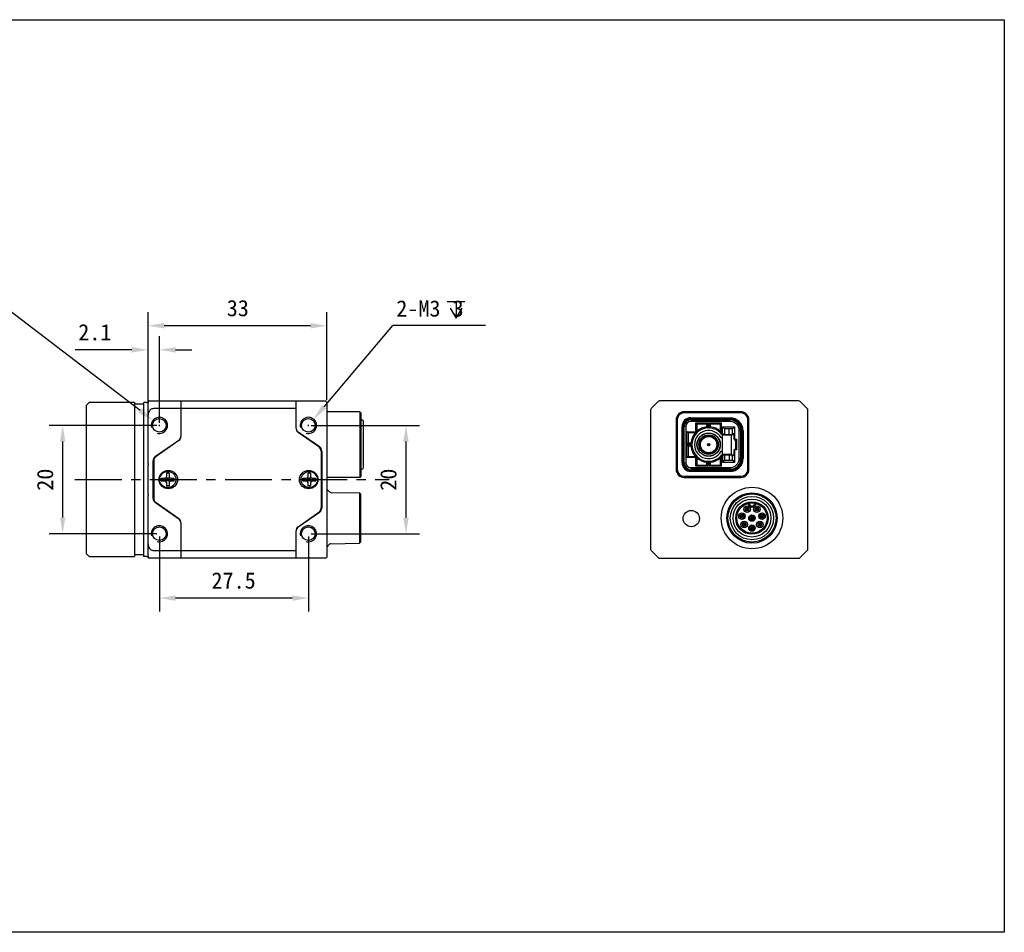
# Model space of a CAD drawing. Header units: millimetres. Extents: x 46 to 359, y 92 to 260.
# Tile 2 of 2: x 177 to 359, y 92 to 260. Entities that reach past the tile are written whole.
import ezdxf

# ---------------------------------------------------------------- set-up
doc = ezdxf.new("R2010")
doc.units = ezdxf.units.MM
doc.header["$LTSCALE"] = 23.1
doc.header["$PDMODE"] = 3
doc.header["$PDSIZE"] = 8
doc.linetypes.add('CENTER', pattern=[0.6, 0.375, -0.075, 0.075, -0.075])
doc.layers.get('0').update_dxf_attribs({"linetype": 'CONTINUOUS'})
doc.layers.get('Defpoints').update_dxf_attribs({"linetype": 'CONTINUOUS'})
for name, color, linetype in [('00_COMPONENTS', 7, 'CONTINUOUS'), ('03_ALL_AXES', 7, 'CONTINUOUS'), ('51__DRAFT_DIMS', 7, 'CONTINUOUS')]:
    doc.layers.add(name, color=color, linetype=linetype)
doc.styles.get("Standard").update_dxf_attribs({"font": 'simfang.ttf'})
doc.dimstyles.new('DIMSTYLE_1', dxfattribs={"dimtxt": 3, "dimasz": 3, "dimexe": 2.5, "dimexo": 0.5, "dimgap": 0.75, "dimtad": 1, "dimdsep": 46, "dimtxsty": 'STANDARD', "dimblk": '_FILLED', "dimblk1": '_FILLED', "dimblk2": '_FILLED', "dimcen": 0.09, "dimclrt": 3, "dimazin": 2, "dimtp": 0.2, "dimtm": 0.2, "dimtfac": 1, "dimtofl": 0, "dimtmove": 0, "dimatfit": 3, "dimldrblk": '_FILLED', "dimfxl": 1, "dimtolj": 1, "dimarcsym": 0})
doc.dimstyles.new('DIMSTYLE_3', dxfattribs={"dimtxt": 3, "dimasz": 3, "dimexe": 2.5, "dimexo": 0.5, "dimgap": 0.75, "dimtad": 1, "dimdsep": 46, "dimtxsty": 'STANDARD', "dimblk": '_FILLED', "dimblk1": '_FILLED', "dimblk2": '_FILLED', "dimcen": 0.09, "dimclrt": 3, "dimazin": 2, "dimtp": 0.3, "dimtm": 0.3, "dimtfac": 1, "dimtofl": 0, "dimtmove": 0, "dimatfit": 3, "dimldrblk": '_FILLED', "dimfxl": 1, "dimtolj": 1, "dimarcsym": 0})
doc.dimstyles.new('DIMSTYLE_4', dxfattribs={"dimtxt": 3, "dimasz": 3, "dimexe": 2.5, "dimexo": 0.5, "dimgap": 0.75, "dimtad": 1, "dimdsep": 46, "dimtxsty": 'STANDARD', "dimblk": '_FILLED', "dimblk1": '_FILLED', "dimblk2": '_FILLED', "dimcen": 0.09, "dimclrt": 3, "dimazin": 2, "dimtp": 0.1, "dimtm": 0.1, "dimtfac": 1, "dimtofl": 0, "dimtmove": 0, "dimatfit": 3, "dimldrblk": '_FILLED', "dimfxl": 1, "dimtolj": 1, "dimarcsym": 0})
doc.dimstyles.new('DIMSTYLE_5', dxfattribs={"dimtxt": 3, "dimasz": 3, "dimexe": 2.5, "dimexo": 0.5, "dimtad": 1, "dimdsep": 46, "dimtxsty": 'STANDARD', "dimblk": '_FILLED', "dimblk1": '_FILLED', "dimblk2": '_FILLED', "dimcen": 0.09, "dimclrt": 3, "dimazin": 2, "dimtp": 0.1, "dimtm": 0.1, "dimtfac": 1, "dimtofl": 0, "dimtmove": 0, "dimatfit": 1, "dimldrblk": '_FILLED', "dimfxl": 1, "dimtolj": 1, "dimarcsym": 0})

# ---------------------------------------------------------------- blocks, each defined once
blk = doc.blocks.new('_FILLED')
at = {"color": 0, "linetype": 'ByBlock'}
blk.add_solid([(0, 0), (-1, 0.167), (-1, -0.167)], dxfattribs=at)
blk = doc.blocks.new('*D4')
at = {"layer": '51__DRAFT_DIMS', "color": 0, "lineweight": -2}
for p, q in [((200.56, 189.82), (200.56, 206.37)), ((233.56, 190.19), (233.56, 206.37))]:
    blk.add_line(p, q, dxfattribs=at)
at = {"layer": '51__DRAFT_DIMS', "color": 253, "lineweight": -2}
blk.add_line((230.56, 203.87), (203.56, 203.87), dxfattribs=at)
at = {"layer": 'Defpoints', "color": 0}
for p in [(200.56, 203.87), (200.56, 189.32), (233.56, 189.69)]:
    blk.add_point(p, dxfattribs=at)
at = {"layer": '51__DRAFT_DIMS', "color": 253, "linetype": 'ByBlock', "lineweight": -2, "xscale": 3, "yscale": 3, "zscale": 3, "rotation": 180}
blk.add_blockref('_FILLED', (200.56, 203.87), dxfattribs=at)
at = {"layer": '51__DRAFT_DIMS', "color": 253, "linetype": 'ByBlock', "lineweight": -2, "xscale": 3, "yscale": 3, "zscale": 3}
blk.add_blockref('_FILLED', (233.56, 203.87), dxfattribs=at)
at = {"layer": '51__DRAFT_DIMS', "insert": (217.13, 208.62), "char_height": 3, "attachment_point": 2, "line_spacing_factor": 0.9}
blk.add_mtext('\\A1;33', dxfattribs=at)
blk = doc.blocks.new('*D5')
at = {"layer": '51__DRAFT_DIMS', "color": 0, "lineweight": -2}
for p, q in [((202.16, 185.48), (182.31, 185.48)), ((202.16, 165.48), (182.31, 165.48))]:
    blk.add_line(p, q, dxfattribs=at)
at = {"layer": '51__DRAFT_DIMS', "color": 253, "lineweight": -2}
blk.add_line((184.81, 182.48), (184.81, 168.48), dxfattribs=at)
at = {"layer": 'Defpoints', "color": 0}
for p in [(202.66, 185.48), (184.81, 165.48), (202.66, 165.48)]:
    blk.add_point(p, dxfattribs=at)
at = {"layer": '51__DRAFT_DIMS', "color": 253, "linetype": 'ByBlock', "lineweight": -2, "xscale": 3, "yscale": 3, "zscale": 3}
for p, rotation in [((184.81, 185.48), 90), ((184.81, 165.48), 270)]:
    blk.add_blockref('_FILLED', p, dxfattribs=dict(at, rotation=rotation))
at = {"layer": '51__DRAFT_DIMS', "insert": (180.06, 175.46), "char_height": 3, "attachment_point": 2, "rotation": 90, "line_spacing_factor": 0.9}
blk.add_mtext('\\A1;20', dxfattribs=at)
blk = doc.blocks.new('*D6')
at = {"layer": '51__DRAFT_DIMS', "color": 0, "lineweight": -2}
for p, q in [((200.56, 190.18), (200.56, 201.92)), ((202.66, 185.98), (202.66, 201.92))]:
    blk.add_line(p, q, dxfattribs=at)
at = {"layer": '51__DRAFT_DIMS', "color": 253, "lineweight": -2}
for p, q in [((197.56, 199.42), (187.14, 199.42)), ((205.66, 199.42), (208.66, 199.42))]:
    blk.add_line(p, q, dxfattribs=at)
at = {"layer": 'Defpoints', "color": 0}
for p in [(202.66, 199.42), (200.56, 189.68), (202.66, 185.48)]:
    blk.add_point(p, dxfattribs=at)
at = {"layer": '51__DRAFT_DIMS', "color": 253, "linetype": 'ByBlock', "lineweight": -2, "xscale": 3, "yscale": 3, "zscale": 3}
blk.add_blockref('_FILLED', (200.56, 199.42), dxfattribs=at)
at = {"layer": '51__DRAFT_DIMS', "color": 253, "linetype": 'ByBlock', "lineweight": -2, "xscale": 3, "yscale": 3, "zscale": 3, "rotation": 180}
blk.add_blockref('_FILLED', (202.66, 199.42), dxfattribs=at)
at = {"layer": '51__DRAFT_DIMS', "insert": (193.81, 204.17), "char_height": 3, "attachment_point": 3, "line_spacing_factor": 0.9}
blk.add_mtext('\\A1;2.1', dxfattribs=at)
blk = doc.blocks.new('*D7')
at = {"layer": '51__DRAFT_DIMS', "color": 0, "lineweight": -2}
for p, q in [((230.66, 185.48), (250.66, 185.48)), ((230.66, 165.48), (250.66, 165.48))]:
    blk.add_line(p, q, dxfattribs=at)
at = {"layer": '51__DRAFT_DIMS', "color": 253, "lineweight": -2}
blk.add_line((248.16, 182.48), (248.16, 168.48), dxfattribs=at)
at = {"layer": 'Defpoints', "color": 0}
for p in [(230.16, 185.48), (230.16, 165.48), (248.16, 165.48)]:
    blk.add_point(p, dxfattribs=at)
at = {"layer": '51__DRAFT_DIMS', "color": 253, "linetype": 'ByBlock', "lineweight": -2, "xscale": 3, "yscale": 3, "zscale": 3}
for p, rotation in [((248.16, 185.48), 90), ((248.16, 165.48), 270)]:
    blk.add_blockref('_FILLED', p, dxfattribs=dict(at, rotation=rotation))
at = {"layer": '51__DRAFT_DIMS', "insert": (243.41, 175.46), "char_height": 3, "attachment_point": 2, "rotation": 90, "line_spacing_factor": 0.9}
blk.add_mtext('\\A1;20', dxfattribs=at)
blk = doc.blocks.new('*D8')
at = {"layer": '51__DRAFT_DIMS', "color": 0, "lineweight": -2}
for p, q in [((202.66, 164.98), (202.66, 151.11)), ((230.16, 164.98), (230.16, 151.11))]:
    blk.add_line(p, q, dxfattribs=at)
at = {"layer": '51__DRAFT_DIMS', "color": 253, "lineweight": -2}
blk.add_line((227.16, 153.61), (205.66, 153.61), dxfattribs=at)
at = {"layer": 'Defpoints', "color": 0}
for p in [(202.66, 165.48), (230.16, 165.48), (202.66, 153.61)]:
    blk.add_point(p, dxfattribs=at)
at = {"layer": '51__DRAFT_DIMS', "color": 253, "linetype": 'ByBlock', "lineweight": -2, "xscale": 3, "yscale": 3, "zscale": 3, "rotation": 180}
blk.add_blockref('_FILLED', (202.66, 153.61), dxfattribs=at)
at = {"layer": '51__DRAFT_DIMS', "color": 253, "linetype": 'ByBlock', "lineweight": -2, "xscale": 3, "yscale": 3, "zscale": 3}
blk.add_blockref('_FILLED', (230.16, 153.61), dxfattribs=at)
at = {"layer": '51__DRAFT_DIMS', "insert": (216.35, 158.36), "char_height": 3, "attachment_point": 2, "line_spacing_factor": 0.9}
blk.add_mtext('\\A1;27.5', dxfattribs=at)
blk = doc.blocks.new('*D9')
at = {"layer": '51__DRAFT_DIMS', "color": 253, "lineweight": -2}
for p in [(233.06, 188.92), (262.84, 203.94)]:
    blk.add_line(p, (245.74, 203.94), dxfattribs=at)
at = {"layer": '51__DRAFT_DIMS', "color": 0}
for p, q in [((230.07, 185.48), (230.25, 185.48)), ((230.16, 185.39), (230.16, 185.57))]:
    blk.add_line(p, q, dxfattribs=at)
at = {"layer": 'Defpoints', "color": 0}
for p in [(231.13, 186.63), (229.19, 184.34)]:
    blk.add_point(p, dxfattribs=at)
at = {"layer": '51__DRAFT_DIMS', "color": 253, "linetype": 'ByBlock', "lineweight": -2, "xscale": 3, "yscale": 3, "zscale": 3, "rotation": 229.8218206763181}
blk.add_blockref('_FILLED', (231.13, 186.63), dxfattribs=at)
at = {"layer": '51__DRAFT_DIMS', "insert": (246.37, 208.56), "char_height": 3, "attachment_point": 1, "line_spacing_factor": 0.9}
blk.add_mtext('\\A1;{2-M{\\A1;3\\Fgdt|c0;  \\fFangSong|b0|i0|c0|p0;3}}', dxfattribs=at)

msp = doc.modelspace()

# ---------------------------------------------------------------- linework, layer by layer
msp.add_lwpolyline([(45.524, 260.348), (358.568, 260.348), (358.568, 91.931), (45.524, 91.931)], close=True)
at = {"layer": '00_COMPONENTS', "color": 7}
for p, q in [((189.179, 189.182), (189.679, 189.682)), ((189.179, 161.782), (189.179, 189.182)), ((198.059, 189.682), (189.679, 189.682)), ((198.059, 189.682), (198.059, 161.282)), ((199.759, 189.382), (198.059, 189.382)), ((199.759, 161.282), (199.759, 189.682)), ((200.259, 189.682), (199.759, 189.682)), ((200.559, 178.416), (200.559, 189.682)), ((200.777, 189.982), (233.359, 189.982)), ((206.659, 183.502), (206.659, 189.982)), ((227.859, 189.982), (227.859, 185.002)), ((233.559, 189.782), (233.359, 189.982)), ((233.559, 189.782), (233.559, 161.182)), ((239.659, 187.982), (233.559, 187.982)), ((239.659, 187.982), (239.659, 175.882)), ((239.859, 187.782), (239.659, 187.982)), ((239.859, 187.782), (239.859, 176.082)), ((240.029, 186.482), (239.859, 186.482)), ((240.329, 177.682), (240.329, 186.182)), ((228.117, 184.332), (228.221, 184.332)), ((228.285, 184.283), (232.182, 181.554)), ((232.082, 181.524), (228.285, 184.183)), ((228.559, 184.092), (228.559, 183.992)), ((201.935, 179.774), (206.232, 182.783)), ((206.232, 182.683), (202.035, 179.744)), ((205.959, 182.492), (205.959, 182.592)), ((232.509, 180.705), (232.509, 170.258)), ((232.609, 180.735), (232.609, 170.228)), ((201.509, 172.008), (201.509, 178.955)), ((201.609, 178.925), (201.609, 172.038)), ((203.959, 176.682), (203.959, 176.032)), ((204.459, 176.682), (203.959, 176.682)), ((204.459, 176.661), (203.959, 176.661)), ((204.459, 176.682), (204.459, 176.032)), ((230.559, 176.682), (230.059, 176.682)), ((230.059, 176.682), (230.059, 176.032)), ((230.559, 176.661), (230.059, 176.661)), ((230.559, 176.682), (230.559, 176.032)), ((239.859, 177.382), (240.029, 177.382)), ((203.009, 175.232), (203.009, 175.732)), ((203.009, 175.732), (203.659, 175.732)), ((203.009, 175.232), (203.659, 175.232)), ((203.03, 175.232), (203.03, 175.732)), ((203.871, 175.144), (204.547, 175.82)), ((204.547, 175.144), (203.871, 175.82)), ((203.959, 175.232), (203.959, 175.732)), ((204.459, 175.732), (203.959, 175.732)), ((204.459, 175.482), (203.959, 175.482)), ((204.459, 175.232), (203.959, 175.232)), ((203.959, 174.932), (203.959, 174.282)), ((204.209, 175.232), (204.209, 175.732)), ((204.459, 175.232), (204.459, 175.732)), ((204.459, 174.932), (204.459, 174.282)), ((204.759, 175.732), (205.409, 175.732)), ((204.759, 175.232), (205.409, 175.232)), ((205.388, 175.232), (205.388, 175.732)), ((205.409, 175.232), (205.409, 175.732)), ((229.109, 175.732), (229.759, 175.732)), ((229.109, 175.232), (229.109, 175.732)), ((229.109, 175.232), (229.759, 175.232)), ((229.13, 175.232), (229.13, 175.732)), ((229.971, 175.144), (230.647, 175.82)), ((229.971, 175.82), (230.647, 175.144)), ((230.559, 175.732), (230.059, 175.732)), ((230.059, 175.232), (230.059, 175.732)), ((230.559, 175.482), (230.059, 175.482)), ((230.559, 175.232), (230.059, 175.232)), ((230.059, 174.932), (230.059, 174.282)), ((230.309, 175.232), (230.309, 175.732)), ((230.559, 175.232), (230.559, 175.732)), ((230.559, 174.932), (230.559, 174.282)), ((230.859, 175.732), (231.509, 175.732)), ((230.859, 175.232), (231.509, 175.232)), ((231.488, 175.232), (231.488, 175.732)), ((231.509, 175.232), (231.509, 175.732)), ((239.659, 175.882), (233.559, 175.882)), ((239.859, 176.082), (239.659, 175.882)), ((204.459, 174.303), (203.959, 174.303)), ((204.459, 174.282), (203.959, 174.282)), ((230.559, 174.303), (230.059, 174.303)), ((230.559, 174.282), (230.059, 174.282)), ((234.073, 173.205), (233.559, 173.728)), ((234.281, 173.116), (239.559, 173.024)), ((239.759, 172.82), (239.559, 173.024)), ((239.559, 173.024), (239.559, 163.74)), ((239.759, 172.82), (239.759, 163.943)), ((200.559, 161.282), (200.559, 172.547)), ((206.232, 168.18), (201.935, 171.189)), ((202.035, 171.219), (206.232, 168.28)), ((228.285, 166.78), (232.082, 169.439)), ((232.182, 169.409), (228.285, 166.68)), ((205.959, 168.372), (205.959, 168.472)), ((206.659, 160.982), (206.659, 167.461)), ((227.859, 165.961), (227.859, 160.982)), ((228.559, 166.972), (228.559, 166.872)), ((234.073, 163.558), (233.559, 163.035)), ((234.281, 163.648), (239.559, 163.74)), ((239.759, 163.943), (239.559, 163.74)), ((189.179, 161.782), (189.679, 161.282)), ((189.679, 161.282), (198.059, 161.282)), ((199.759, 161.582), (198.059, 161.582)), ((200.259, 161.282), (199.759, 161.282)), ((200.777, 160.982), (200.779, 160.982)), ((200.777, 160.982), (200.779, 160.982)), ((233.359, 160.982), (200.779, 160.982)), ((233.559, 161.182), (233.359, 160.982))]:
    msp.add_line(p, q, dxfattribs=at)
at = {"layer": '00_COMPONENTS', "color": 0}
for p, q in [((294.719, 189.894), (293.395, 188.57)), ((320.683, 189.982), (294.931, 189.982)), ((322.219, 188.57), (320.895, 189.894)), ((293.307, 188.358), (293.307, 162.606)), ((299.507, 187.782), (299.507, 187.982)), ((309.957, 187.982), (299.507, 187.982)), ((309.957, 187.782), (299.507, 187.782)), ((309.957, 187.782), (309.957, 187.982)), ((322.307, 162.606), (322.307, 188.358)), ((298.007, 186.482), (298.007, 177.382)), ((298.207, 186.482), (298.007, 186.482)), ((298.207, 186.482), (298.207, 177.382)), ((300.707, 186.882), (300.707, 186.682)), ((300.707, 186.882), (307.957, 186.882)), ((300.707, 186.682), (307.957, 186.682)), ((300.707, 186.482), (300.707, 186.182)), ((300.707, 186.482), (307.957, 186.482)), ((307.957, 186.182), (300.707, 186.182)), ((301.632, 184.107), (301.632, 185.932)), ((301.632, 185.932), (303.907, 185.932)), ((301.832, 185.732), (301.632, 185.932)), ((301.832, 185.732), (301.832, 184.307)), ((303.707, 185.732), (301.832, 185.732)), ((303.388, 186.482), (303.588, 186.682)), ((303.707, 185.732), (303.907, 185.932)), ((303.707, 185.205), (303.707, 185.732)), ((303.907, 185.205), (303.907, 185.932)), ((304.107, 185.932), (304.107, 185.205)), ((304.107, 185.932), (306.382, 185.932)), ((304.307, 185.732), (304.107, 185.932)), ((304.307, 185.732), (304.307, 185.205)), ((306.182, 185.732), (304.307, 185.732)), ((306.182, 185.732), (306.382, 185.932)), ((306.182, 184.187), (306.182, 185.732)), ((306.382, 184.187), (306.382, 185.932)), ((307.957, 186.882), (307.957, 186.682)), ((307.957, 186.182), (307.957, 186.482)), ((309.021, 186.175), (309.165, 186.32)), ((311.257, 186.482), (311.457, 186.482)), ((311.257, 177.382), (311.257, 186.482)), ((311.457, 177.382), (311.457, 186.482)), ((299.107, 178.582), (299.107, 185.282)), ((299.107, 185.282), (299.307, 185.282)), ((299.307, 178.582), (299.307, 185.282)), ((299.507, 178.582), (299.507, 185.282)), ((299.807, 185.282), (299.507, 185.282)), ((299.807, 185.282), (299.807, 178.582)), ((300.007, 182.032), (300.007, 184.307)), ((300.007, 184.307), (301.832, 184.307)), ((300.207, 184.107), (300.007, 184.307)), ((300.207, 184.107), (300.207, 182.232)), ((301.632, 184.107), (300.207, 184.107)), ((303.707, 185.205), (303.907, 185.205)), ((303.907, 185.205), (303.913, 185.005)), ((304.107, 185.205), (304.101, 185.005)), ((304.107, 185.205), (304.307, 185.205)), ((306.182, 184.187), (306.382, 184.187)), ((306.382, 184.187), (306.237, 184.049)), ((306.401, 183.861), (306.557, 183.987)), ((306.448, 183.802), (308.745, 183.802)), ((306.557, 185.232), (308.807, 185.232)), ((306.557, 183.987), (306.557, 185.232)), ((306.957, 184.832), (306.557, 185.232)), ((306.557, 180.062), (306.557, 183.802)), ((308.257, 183.702), (306.557, 183.702)), ((308.407, 184.832), (306.957, 184.832)), ((306.957, 184.832), (306.957, 183.802)), ((307.807, 183.802), (307.807, 184.832)), ((308.257, 180.062), (308.257, 183.802)), ((308.407, 184.832), (308.807, 185.232)), ((308.407, 183.802), (308.407, 184.832)), ((308.732, 182.907), (308.732, 183.802)), ((308.745, 183.802), (308.832, 183.952)), ((308.807, 185.232), (308.807, 183.952)), ((308.832, 183.952), (308.807, 183.952)), ((308.832, 182.907), (308.832, 183.952)), ((309.957, 184.482), (309.657, 184.482)), ((309.657, 179.382), (309.657, 184.482)), ((309.957, 179.362), (309.957, 184.502)), ((310.357, 184.482), (310.157, 184.482)), ((310.157, 184.482), (310.157, 179.382)), ((310.357, 184.482), (310.357, 179.382)), ((299.307, 182.401), (299.506, 182.6)), ((300.207, 182.232), (300.007, 182.032)), ((300.733, 182.032), (300.007, 182.032)), ((300.007, 179.557), (300.007, 181.832)), ((300.007, 181.832), (300.733, 181.832)), ((300.207, 181.632), (300.007, 181.832)), ((300.207, 182.232), (300.733, 182.232)), ((300.733, 182.032), (300.733, 182.232)), ((300.933, 182.026), (300.733, 182.032)), ((300.733, 181.832), (300.933, 181.838)), ((300.733, 181.632), (300.733, 181.832)), ((306.557, 183.163), (306.297, 183.163)), ((308.832, 182.907), (309.157, 182.907)), ((309.057, 182.807), (308.832, 182.807)), ((309.057, 182.807), (309.157, 182.907)), ((309.057, 181.057), (309.057, 182.807)), ((309.063, 182.813), (309.069, 182.818)), ((309.121, 182.871), (309.129, 182.879)), ((309.157, 182.907), (309.157, 180.957)), ((300.207, 181.632), (300.207, 179.757)), ((300.733, 181.632), (300.207, 181.632)), ((306.297, 180.7), (306.557, 180.7)), ((306.557, 179.877), (306.401, 180.002)), ((306.448, 180.062), (308.745, 180.062)), ((306.557, 180.162), (308.257, 180.162)), ((306.557, 179.877), (306.557, 178.632)), ((306.957, 180.062), (306.957, 179.032)), ((307.807, 180.062), (307.807, 179.032)), ((308.407, 179.032), (308.407, 180.062)), ((308.732, 180.062), (308.732, 180.957)), ((308.832, 179.912), (308.745, 180.062)), ((308.807, 179.912), (308.832, 179.912)), ((308.807, 179.912), (308.807, 178.632)), ((308.832, 181.057), (309.057, 181.057)), ((309.157, 180.957), (308.832, 180.957)), ((308.832, 179.912), (308.832, 180.957)), ((309.057, 181.057), (309.157, 180.957)), ((309.063, 181.051), (309.068, 181.045)), ((309.957, 181.171), (310.157, 181.371)), ((299.107, 178.582), (299.307, 178.582)), ((299.507, 178.582), (299.807, 178.582)), ((300.207, 179.757), (300.007, 179.557)), ((301.832, 179.557), (300.007, 179.557)), ((300.207, 179.757), (301.632, 179.757)), ((301.632, 177.932), (301.632, 179.757)), ((301.832, 178.132), (301.632, 177.932)), ((301.832, 179.557), (301.832, 178.132)), ((301.832, 178.132), (303.707, 178.132)), ((303.907, 178.658), (303.707, 178.658)), ((303.707, 178.132), (303.707, 178.658)), ((303.707, 178.132), (303.907, 177.932)), ((303.913, 178.858), (303.907, 178.658)), ((303.907, 177.932), (303.907, 178.658)), ((304.107, 178.658), (304.101, 178.858)), ((304.307, 178.658), (304.107, 178.658)), ((304.107, 178.658), (304.107, 177.932)), ((304.307, 178.132), (304.107, 177.932)), ((304.307, 178.658), (304.307, 178.132)), ((304.307, 178.132), (306.182, 178.132)), ((306.382, 179.677), (306.182, 179.677)), ((306.182, 178.132), (306.182, 179.677)), ((306.182, 178.132), (306.382, 177.932)), ((306.237, 179.814), (306.382, 179.677)), ((306.382, 177.932), (306.382, 179.677)), ((306.957, 179.032), (306.557, 178.632)), ((308.807, 178.632), (306.557, 178.632)), ((306.957, 179.032), (308.407, 179.032)), ((308.407, 179.032), (308.807, 178.632)), ((309.657, 179.382), (309.957, 179.382)), ((310.357, 179.382), (310.157, 179.382)), ((298.207, 177.382), (298.007, 177.382)), ((300.145, 177.299), (300.299, 177.453)), ((300.707, 177.682), (307.957, 177.682)), ((300.707, 177.682), (300.707, 177.382)), ((307.957, 177.382), (300.707, 177.382)), ((307.957, 177.182), (300.707, 177.182)), ((300.707, 176.982), (300.707, 177.182)), ((307.957, 176.982), (300.707, 176.982)), ((303.907, 177.932), (301.632, 177.932)), ((306.382, 177.932), (304.107, 177.932)), ((305.967, 177.182), (306.167, 177.382)), ((307.957, 177.382), (307.957, 177.682)), ((307.957, 176.982), (307.957, 177.182)), ((311.257, 177.382), (311.457, 177.382)), ((299.507, 176.082), (309.957, 176.082)), ((299.507, 176.082), (299.507, 175.882)), ((299.507, 175.882), (309.957, 175.882)), ((309.957, 176.082), (309.957, 175.882)), ((311.37, 170.903), (311.321, 171.096)), ((311.566, 170.942), (311.37, 170.903)), ((312.448, 170.942), (312.644, 170.903)), ((312.693, 171.096), (312.644, 170.903)), ((293.395, 162.394), (294.719, 161.07)), ((320.895, 161.07), (322.219, 162.394)), ((294.931, 160.982), (320.683, 160.982))]:
    msp.add_line(p, q, dxfattribs=at)
at = {"layer": '00_COMPONENTS'}
for p, q in [((227.859, 188.57), (201.559, 188.57)), ((201.559, 162.394), (227.859, 162.394))]:
    msp.add_line(p, q, dxfattribs=at)
at = {"layer": '00_COMPONENTS', "color": 4}
for p, q in [((227.873, 184.832), (227.896, 184.832)), ((206.157, 182.63), (206.157, 182.73)), ((206.157, 168.233), (206.157, 168.333))]:
    msp.add_line(p, q, dxfattribs=at)
at = {"layer": '00_COMPONENTS', "color": 0}
for points in [[(309.057, 182.807), (309.057, 182.807), (309.058, 182.808), (309.059, 182.809), (309.061, 182.811)], [(309.072, 182.821), (309.075, 182.825), (309.079, 182.829)], [(309.057, 181.057), (309.057, 181.057), (309.058, 181.056), (309.059, 181.055), (309.061, 181.053)], [(309.071, 181.042), (309.075, 181.039), (309.079, 181.034)]]:
    msp.add_lwpolyline(points, dxfattribs=at)
at = {"layer": '00_COMPONENTS', "color": 7}
for centre, radius in [((202.659, 185.482), 1.25), ((230.159, 185.482), 1.25), ((204.309, 175.482), 1.7), ((204.209, 175.482), 1.5), ((230.209, 175.482), 1.7), ((230.309, 175.482), 1.5), ((202.659, 165.482), 1.25), ((230.159, 165.482), 1.25)]:
    msp.add_circle(centre, radius, dxfattribs=at)
at = {"layer": '00_COMPONENTS', "color": 0}
for centre, radius in [((304.007, 181.932), 2.15), ((304.007, 181.932), 2.125), ((304.007, 181.932), 1.8), ((304.007, 181.932), 1.7), ((304.007, 181.932), 1.6), ((304.007, 181.932), 1.5), ((304.007, 181.932), 0.2), ((304.007, 181.932), 0.188), ((304.007, 181.932), 0.119), ((304.007, 181.932), 0.0219), ((312.007, 168.382), 5.673), ((312.007, 168.382), 4.642), ((312.007, 168.382), 4.438), ((312.007, 168.382), 4), ((312.007, 168.382), 3.5), ((312.007, 168.382), 3), ((312.007, 168.382), 2.8), ((300.807, 168.282), 1.5), ((310.157, 168.732), 0.6), ((310.157, 168.732), 0.35), ((311.107, 170.032), 0.6), ((311.107, 170.032), 0.35), ((311.107, 170.032), 0.1), ((312.007, 168.382), 0.6), ((312.907, 170.032), 0.6), ((312.907, 170.032), 0.35), ((312.907, 170.032), 0.1), ((313.857, 168.732), 0.6), ((313.857, 168.732), 0.35), ((310.557, 167.182), 0.6), ((310.157, 168.732), 0.1), ((310.557, 167.182), 0.35), ((310.557, 167.182), 0.1), ((312.007, 168.382), 0.35), ((312.007, 168.382), 0.1), ((313.457, 167.182), 0.6), ((313.457, 167.182), 0.35), ((313.457, 167.182), 0.1), ((313.857, 168.732), 0.1), ((312.007, 166.532), 0.6), ((312.007, 166.532), 0.35), ((312.007, 166.532), 0.1)]:
    msp.add_circle(centre, radius, dxfattribs=at)
at = {"layer": '00_COMPONENTS', "color": 7}
for centre, radius, start, end in [((200.259, 189.982), 0.3, 270, 330), ((200.778, 189.682), 0.3, 90.23491, 150), ((200.859, 189.682), 0.3, 90, 180), ((240.029, 186.182), 0.3, 0, 90), ((205.659, 183.602), 1, 305, 360), ((228.859, 185.102), 1, 180, 235), ((228.859, 185.002), 1, 180, 235), ((205.659, 183.502), 1, 305, 360), ((231.509, 180.705), 1, 0, 55), ((231.609, 180.735), 1, 0, 55), ((202.509, 178.955), 1, 125, 180), ((202.609, 178.925), 1, 125, 180), ((240.029, 177.682), 0.3, 270, 360), ((203.659, 176.032), 0.3, 270, 360), ((203.659, 174.932), 0.3, 0, 90), ((204.759, 176.032), 0.3, 180, 270), ((204.759, 174.932), 0.3, 90, 180), ((229.759, 176.032), 0.3, 270, 360), ((229.759, 174.932), 0.3, 0, 90), ((230.859, 176.032), 0.3, 180, 270), ((230.859, 174.932), 0.3, 90, 180), ((234.286, 173.416), 0.3, 224.5, 269), ((202.509, 172.008), 1, 180, 235), ((202.609, 172.038), 1, 180, 235), ((231.509, 170.258), 1, 305, 360), ((231.609, 170.228), 1, 305, 360), ((205.659, 167.461), 1, 0, 55), ((205.659, 167.361), 1, 0, 55), ((228.859, 165.961), 1, 125, 180), ((228.859, 165.861), 1, 125, 180), ((234.286, 163.348), 0.3, 91, 135.5), ((200.259, 160.982), 0.3, 30, 90), ((200.778, 161.282), 0.3, 210, 269.76509), ((200.859, 161.282), 0.3, 180, 270)]:
    msp.add_arc(centre, radius, start, end, dxfattribs=at)
at = {"layer": '00_COMPONENTS', "color": 0}
for centre, radius, start, end in [((294.931, 189.682), 0.3, 90, 135), ((320.683, 189.682), 0.3, 45, 90), ((293.607, 188.358), 0.3, 135, 180), ((299.507, 186.482), 1.5, 90, 180), ((299.507, 186.482), 1.3, 90, 180), ((309.957, 186.482), 1.5, 0, 90), ((309.957, 186.482), 1.3, 0, 90), ((322.007, 188.358), 0.3, 0, 45), ((300.707, 185.282), 1.6, 90, 180), ((300.707, 185.282), 1.4, 90, 180), ((300.707, 185.282), 1.2, 90, 180), ((300.707, 185.282), 0.9, 90, 180), ((307.957, 184.482), 2.4, 0, 90), ((307.957, 184.482), 2.2, 0, 90), ((307.957, 184.482), 2, 0, 90), ((307.957, 184.482), 1.7, 0, 90), ((304.007, 181.932), 3.275, 138.38188, 174.75072), ((304.007, 181.932), 3.075, 37.45442, 322.54558), ((304.007, 181.932), 2.6, 28.2762, 331.7238), ((301.632, 184.307), 0.2, 270, 0), ((304.007, 181.932), 3.275, 95.24928, 131.61812), ((303.907, 185.205), 0.2, 180, 271.74976), ((304.007, 181.932), 3.275, 88.25024, 91.74976), ((304.107, 185.205), 0.2, 268.25024, 0), ((304.007, 181.932), 3.275, 48.38498, 84.75072), ((306.382, 184.187), 0.2, 180, 223.51527), ((304.007, 181.932), 3.275, 38.86506, 43.51527), ((304.007, 181.932), 3.275, 178.25024, 181.74976), ((300.733, 182.032), 0.2, 358.25024, 90), ((300.733, 181.832), 0.2, 270, 1.74976), ((308.832, 182.907), 0.1, 180, 270), ((304.007, 181.932), 3.275, 185.24928, 221.61501), ((304.007, 181.932), 3.275, 316.4848, 321.13501), ((308.832, 180.957), 0.1, 90, 180), ((300.707, 178.582), 1.6, 180, 270), ((300.707, 178.582), 1.4, 180, 270), ((300.707, 178.582), 1.2, 180, 269.99996), ((300.707, 178.582), 0.9, 180, 270), ((301.632, 179.557), 0.2, 0, 90), ((304.007, 181.932), 3.275, 228.38498, 264.75072), ((303.907, 178.658), 0.2, 88.25024, 180), ((304.007, 181.932), 3.275, 268.25024, 271.74976), ((304.107, 178.658), 0.2, 0, 91.74976), ((304.007, 181.932), 3.275, 275.24928, 311.61501), ((306.382, 179.677), 0.2, 136.48473, 180), ((307.957, 179.382), 2.4, 270, 0), ((307.957, 179.382), 2.2, 270, 0), ((307.957, 179.382), 2, 270, 0), ((307.957, 179.382), 1.7, 270, 360), ((309.657, 179.362), 0.3, 356.25006, 0.00012), ((299.507, 177.382), 1.5, 180, 270), ((299.507, 177.382), 1.3, 180, 270), ((309.957, 177.382), 1.5, 270, 0), ((309.957, 177.382), 1.3, 270, 0), ((311.37, 170.903), 0.2, 11.46907, 104.18231), ((312.007, 171.032), 0.65, 191.46907, 348.53093), ((312.007, 171.032), 0.45, 191.46907, 348.53093), ((312.644, 170.903), 0.2, 75.81769, 168.53093), ((310.157, 168.636), 0.35, 25.40545, 154.59455), ((311.107, 169.936), 0.35, 25.40545, 154.59455), ((311.107, 170.127), 0.35, 205.40546, 334.59454), ((312.907, 169.936), 0.35, 25.40545, 154.59455), ((312.907, 170.127), 0.35, 205.40546, 334.59454), ((313.857, 168.636), 0.35, 25.40545, 154.59455), ((310.157, 168.827), 0.35, 205.40546, 334.59454), ((310.557, 167.086), 0.35, 25.40545, 154.59455), ((312.007, 168.286), 0.35, 25.40545, 154.59455), ((312.007, 168.477), 0.35, 205.40546, 334.59454), ((313.457, 167.086), 0.35, 25.40545, 154.59455), ((313.857, 168.827), 0.35, 205.40546, 334.59454), ((310.557, 167.277), 0.35, 205.40546, 334.59454), ((312.007, 166.436), 0.35, 25.40545, 154.59455), ((312.007, 166.627), 0.35, 205.40546, 334.59454), ((313.457, 167.277), 0.35, 205.40546, 334.59454), ((293.607, 162.606), 0.3, 180, 225), ((322.007, 162.606), 0.3, 315, 0), ((294.931, 161.282), 0.3, 225, 270), ((320.683, 161.282), 0.3, 270, 315)]:
    msp.add_arc(centre, radius, start, end, dxfattribs=at)
at = {"layer": '00_COMPONENTS', "color": 8}
for centre in [(202.659, 185.482), (230.159, 185.482), (202.659, 165.482), (230.159, 165.482)]:
    msp.add_arc(centre, 1.5, 255, 195, dxfattribs=at)
at = {"layer": '00_COMPONENTS', "color": 0}
for centre, major_axis, ratio, start_param, end_param in [((308.807, 183.552), (0.4, 0), 1, 1.5707963, 2.4664611), ((308.774, 182.907), (0, 0.1), 0.5773503, -2.7668582, -1.5707963), ((308.807, 180.312), (0.4, 0), 1, -2.4664611, -1.5707963), ((308.774, 180.957), (0, 0.1), 0.5773503, -1.5707963, -0.3747344)]:
    msp.add_ellipse(centre, major_axis=major_axis, ratio=ratio, start_param=start_param, end_param=end_param, dxfattribs=at)
at = {"layer": '00_COMPONENTS'}
for points, knots in [([(201.559, 188.57), (201.486, 188.57), (201.34, 188.55), (201.137, 188.467), (200.959, 188.34), (200.764, 188.126), (200.601, 187.799), (200.559, 187.511), (200.559, 187.368)], [0, 0, 0, 0, 0.1261257, 0.2520542, 0.3776603, 0.5029185, 0.7516783, 1, 1, 1, 1]), ([(200.559, 178.416), (200.559, 178.172), (200.552, 177.684), (200.536, 176.951), (200.522, 176.216), (200.517, 175.482), (200.522, 174.747), (200.536, 174.013), (200.552, 173.28), (200.559, 172.791), (200.559, 172.547)], [0, 0, 0, 0, 0.1247201, 0.2496775, 0.3747975, 0.5, 0.6252025, 0.7503224, 0.8752799, 1, 1, 1, 1]), ([(200.559, 163.596), (200.559, 163.453), (200.601, 163.165), (200.764, 162.838), (200.959, 162.624), (201.137, 162.496), (201.34, 162.413), (201.486, 162.394), (201.559, 162.394)], [0, 0, 0, 0, 0.248324, 0.4970809, 0.6223371, 0.7479419, 0.8738714, 1, 1, 1, 1])]:
    msp.add_open_spline(points, degree=3, knots=knots, dxfattribs=at)
at = {"layer": '00_COMPONENTS', "color": 0}
for points, knots in [([(306.557, 183.987), (306.582, 183.971), (306.632, 183.94), (306.704, 183.893), (306.771, 183.847), (306.814, 183.816), (306.834, 183.802)], [0, 0, 0, 0, 0.2672789, 0.5277643, 0.7745653, 1, 1, 1, 1]), ([(306.834, 180.062), (306.814, 180.047), (306.771, 180.017), (306.704, 179.971), (306.632, 179.924), (306.582, 179.892), (306.557, 179.877)], [0, 0, 0, 0, 0.2254984, 0.4722198, 0.732692, 1, 1, 1, 1]), ([(310.761, 170.084), (310.765, 170.084), (310.771, 170.084), (310.778, 170.085), (310.782, 170.085), (310.786, 170.085), (310.788, 170.086), (310.79, 170.086), (310.791, 170.086), (310.791, 170.086)], [0, 0, 0, 0, 0.4121175, 0.581337, 0.7238906, 0.8380591, 0.9222354, 0.9758578, 1, 1, 1, 1]), ([(310.791, 169.977), (310.791, 169.977), (310.79, 169.978), (310.788, 169.978), (310.786, 169.978), (310.782, 169.978), (310.778, 169.979), (310.771, 169.979), (310.765, 169.979), (310.761, 169.98)], [0, 0, 0, 0, 0.0241578, 0.0778016, 0.1619786, 0.2761456, 0.4186988, 0.5879124, 1, 1, 1, 1]), ([(311.423, 170.086), (311.423, 170.086), (311.424, 170.086), (311.426, 170.086), (311.428, 170.085), (311.432, 170.085), (311.436, 170.085), (311.443, 170.084), (311.449, 170.084), (311.453, 170.084)], [0, 0, 0, 0, 0.0241626, 0.0778113, 0.1619824, 0.2761343, 0.4186742, 0.587887, 1, 1, 1, 1]), ([(311.453, 169.98), (311.449, 169.979), (311.443, 169.979), (311.436, 169.979), (311.432, 169.978), (311.428, 169.978), (311.426, 169.978), (311.424, 169.978), (311.423, 169.977), (311.423, 169.977)], [0, 0, 0, 0, 0.4120922, 0.5813124, 0.7238793, 0.838063, 0.9222454, 0.9758627, 1, 1, 1, 1]), ([(312.561, 170.084), (312.565, 170.084), (312.571, 170.084), (312.578, 170.085), (312.582, 170.085), (312.586, 170.085), (312.588, 170.086), (312.59, 170.086), (312.591, 170.086), (312.591, 170.086)], [0, 0, 0, 0, 0.4121175, 0.581337, 0.7238906, 0.8380591, 0.9222354, 0.9758578, 1, 1, 1, 1]), ([(312.591, 169.977), (312.591, 169.977), (312.59, 169.978), (312.588, 169.978), (312.586, 169.978), (312.582, 169.978), (312.578, 169.979), (312.571, 169.979), (312.565, 169.979), (312.561, 169.98)], [0, 0, 0, 0, 0.0241578, 0.0778016, 0.1619786, 0.2761456, 0.4186988, 0.5879124, 1, 1, 1, 1]), ([(313.223, 170.086), (313.223, 170.086), (313.224, 170.086), (313.226, 170.086), (313.228, 170.085), (313.232, 170.085), (313.236, 170.085), (313.243, 170.084), (313.249, 170.084), (313.253, 170.084)], [0, 0, 0, 0, 0.0241626, 0.0778113, 0.1619824, 0.2761343, 0.4186742, 0.587887, 1, 1, 1, 1]), ([(313.253, 169.98), (313.249, 169.979), (313.243, 169.979), (313.236, 169.979), (313.232, 169.978), (313.228, 169.978), (313.226, 169.978), (313.224, 169.978), (313.223, 169.977), (313.223, 169.977)], [0, 0, 0, 0, 0.4120922, 0.5813124, 0.7238793, 0.838063, 0.9222454, 0.9758627, 1, 1, 1, 1]), ([(309.811, 168.784), (309.815, 168.784), (309.821, 168.784), (309.828, 168.785), (309.832, 168.785), (309.836, 168.785), (309.838, 168.786), (309.84, 168.786), (309.841, 168.786), (309.841, 168.786)], [0, 0, 0, 0, 0.4121175, 0.581337, 0.7238906, 0.8380591, 0.9222354, 0.9758578, 1, 1, 1, 1]), ([(309.841, 168.677), (309.841, 168.677), (309.84, 168.678), (309.838, 168.678), (309.836, 168.678), (309.832, 168.678), (309.828, 168.679), (309.821, 168.679), (309.815, 168.679), (309.811, 168.68)], [0, 0, 0, 0, 0.0241578, 0.0778016, 0.1619786, 0.2761456, 0.4186988, 0.5879124, 1, 1, 1, 1]), ([(310.211, 167.234), (310.215, 167.234), (310.221, 167.234), (310.228, 167.235), (310.232, 167.235), (310.236, 167.235), (310.238, 167.236), (310.24, 167.236), (310.241, 167.236), (310.241, 167.236)], [0, 0, 0, 0, 0.4121175, 0.581337, 0.7238906, 0.8380591, 0.9222354, 0.9758578, 1, 1, 1, 1]), ([(310.473, 168.786), (310.473, 168.786), (310.474, 168.786), (310.476, 168.786), (310.478, 168.785), (310.482, 168.785), (310.486, 168.785), (310.493, 168.784), (310.499, 168.784), (310.503, 168.784)], [0, 0, 0, 0, 0.0241626, 0.0778113, 0.1619824, 0.2761343, 0.4186742, 0.587887, 1, 1, 1, 1]), ([(310.503, 168.68), (310.499, 168.679), (310.493, 168.679), (310.486, 168.679), (310.482, 168.678), (310.478, 168.678), (310.476, 168.678), (310.474, 168.678), (310.473, 168.677), (310.473, 168.677)], [0, 0, 0, 0, 0.4120922, 0.5813124, 0.7238793, 0.838063, 0.9222454, 0.9758627, 1, 1, 1, 1]), ([(310.873, 167.236), (310.873, 167.236), (310.874, 167.236), (310.876, 167.236), (310.878, 167.235), (310.882, 167.235), (310.886, 167.235), (310.893, 167.234), (310.899, 167.234), (310.903, 167.234)], [0, 0, 0, 0, 0.0241626, 0.0778113, 0.1619824, 0.2761343, 0.4186742, 0.587887, 1, 1, 1, 1]), ([(311.661, 168.434), (311.665, 168.434), (311.671, 168.434), (311.678, 168.435), (311.682, 168.435), (311.686, 168.435), (311.688, 168.436), (311.69, 168.436), (311.691, 168.436), (311.691, 168.436)], [0, 0, 0, 0, 0.4121175, 0.581337, 0.7238906, 0.8380591, 0.9222354, 0.9758578, 1, 1, 1, 1]), ([(311.691, 168.327), (311.691, 168.327), (311.69, 168.328), (311.688, 168.328), (311.686, 168.328), (311.682, 168.328), (311.678, 168.329), (311.671, 168.329), (311.665, 168.329), (311.661, 168.33)], [0, 0, 0, 0, 0.0241578, 0.0778016, 0.1619786, 0.2761456, 0.4186988, 0.5879124, 1, 1, 1, 1]), ([(312.323, 168.436), (312.323, 168.436), (312.324, 168.436), (312.326, 168.436), (312.328, 168.435), (312.332, 168.435), (312.336, 168.435), (312.343, 168.434), (312.349, 168.434), (312.353, 168.434)], [0, 0, 0, 0, 0.0241626, 0.0778113, 0.1619824, 0.2761343, 0.4186742, 0.587887, 1, 1, 1, 1]), ([(312.353, 168.33), (312.349, 168.329), (312.343, 168.329), (312.336, 168.329), (312.332, 168.328), (312.328, 168.328), (312.326, 168.328), (312.324, 168.328), (312.323, 168.327), (312.323, 168.327)], [0, 0, 0, 0, 0.4120922, 0.5813124, 0.7238793, 0.838063, 0.9222454, 0.9758627, 1, 1, 1, 1]), ([(313.111, 167.234), (313.115, 167.234), (313.121, 167.234), (313.128, 167.235), (313.132, 167.235), (313.136, 167.235), (313.138, 167.236), (313.14, 167.236), (313.141, 167.236), (313.141, 167.236)], [0, 0, 0, 0, 0.4121175, 0.581337, 0.7238906, 0.8380591, 0.9222354, 0.9758578, 1, 1, 1, 1]), ([(313.511, 168.784), (313.515, 168.784), (313.521, 168.784), (313.528, 168.785), (313.532, 168.785), (313.536, 168.785), (313.538, 168.786), (313.54, 168.786), (313.541, 168.786), (313.541, 168.786)], [0, 0, 0, 0, 0.4121175, 0.581337, 0.7238906, 0.8380591, 0.9222354, 0.9758578, 1, 1, 1, 1]), ([(313.541, 168.677), (313.541, 168.677), (313.54, 168.678), (313.538, 168.678), (313.536, 168.678), (313.532, 168.678), (313.528, 168.679), (313.521, 168.679), (313.515, 168.679), (313.511, 168.68)], [0, 0, 0, 0, 0.0241578, 0.0778016, 0.1619786, 0.2761456, 0.4186988, 0.5879124, 1, 1, 1, 1]), ([(313.773, 167.236), (313.773, 167.236), (313.774, 167.236), (313.776, 167.236), (313.778, 167.235), (313.782, 167.235), (313.786, 167.235), (313.793, 167.234), (313.799, 167.234), (313.803, 167.234)], [0, 0, 0, 0, 0.0241626, 0.0778113, 0.1619824, 0.2761343, 0.4186742, 0.587887, 1, 1, 1, 1]), ([(314.173, 168.786), (314.173, 168.786), (314.174, 168.786), (314.176, 168.786), (314.178, 168.785), (314.182, 168.785), (314.186, 168.785), (314.193, 168.784), (314.199, 168.784), (314.203, 168.784)], [0, 0, 0, 0, 0.0241626, 0.0778113, 0.1619824, 0.2761343, 0.4186742, 0.587887, 1, 1, 1, 1]), ([(314.203, 168.68), (314.199, 168.679), (314.193, 168.679), (314.186, 168.679), (314.182, 168.678), (314.178, 168.678), (314.176, 168.678), (314.174, 168.678), (314.173, 168.677), (314.173, 168.677)], [0, 0, 0, 0, 0.4120922, 0.5813124, 0.7238793, 0.838063, 0.9222454, 0.9758627, 1, 1, 1, 1]), ([(310.241, 167.127), (310.241, 167.127), (310.24, 167.128), (310.238, 167.128), (310.236, 167.128), (310.232, 167.128), (310.228, 167.129), (310.221, 167.129), (310.215, 167.129), (310.211, 167.13)], [0, 0, 0, 0, 0.0241578, 0.0778016, 0.1619786, 0.2761456, 0.4186988, 0.5879124, 1, 1, 1, 1]), ([(310.903, 167.13), (310.899, 167.129), (310.893, 167.129), (310.886, 167.129), (310.882, 167.128), (310.878, 167.128), (310.876, 167.128), (310.874, 167.128), (310.873, 167.127), (310.873, 167.127)], [0, 0, 0, 0, 0.4120922, 0.5813124, 0.7238793, 0.838063, 0.9222454, 0.9758627, 1, 1, 1, 1]), ([(311.661, 166.584), (311.665, 166.584), (311.671, 166.584), (311.678, 166.585), (311.682, 166.585), (311.686, 166.585), (311.688, 166.586), (311.69, 166.586), (311.691, 166.586), (311.691, 166.586)], [0, 0, 0, 0, 0.4121175, 0.581337, 0.7238906, 0.8380591, 0.9222354, 0.9758578, 1, 1, 1, 1]), ([(311.691, 166.477), (311.691, 166.477), (311.69, 166.478), (311.688, 166.478), (311.686, 166.478), (311.682, 166.478), (311.678, 166.479), (311.671, 166.479), (311.665, 166.479), (311.661, 166.48)], [0, 0, 0, 0, 0.0241578, 0.0778016, 0.1619786, 0.2761456, 0.4186988, 0.5879124, 1, 1, 1, 1]), ([(312.323, 166.586), (312.323, 166.586), (312.324, 166.586), (312.326, 166.586), (312.328, 166.585), (312.332, 166.585), (312.336, 166.585), (312.343, 166.584), (312.349, 166.584), (312.353, 166.584)], [0, 0, 0, 0, 0.0241626, 0.0778113, 0.1619824, 0.2761343, 0.4186742, 0.587887, 1, 1, 1, 1]), ([(312.353, 166.48), (312.349, 166.479), (312.343, 166.479), (312.336, 166.479), (312.332, 166.478), (312.328, 166.478), (312.326, 166.478), (312.324, 166.478), (312.323, 166.477), (312.323, 166.477)], [0, 0, 0, 0, 0.4120922, 0.5813124, 0.7238793, 0.838063, 0.9222454, 0.9758627, 1, 1, 1, 1]), ([(313.141, 167.127), (313.141, 167.127), (313.14, 167.128), (313.138, 167.128), (313.136, 167.128), (313.132, 167.128), (313.128, 167.129), (313.121, 167.129), (313.115, 167.129), (313.111, 167.13)], [0, 0, 0, 0, 0.0241578, 0.0778016, 0.1619786, 0.2761456, 0.4186988, 0.5879124, 1, 1, 1, 1]), ([(313.803, 167.13), (313.799, 167.129), (313.793, 167.129), (313.786, 167.129), (313.782, 167.128), (313.778, 167.128), (313.776, 167.128), (313.774, 167.128), (313.773, 167.127), (313.773, 167.127)], [0, 0, 0, 0, 0.4120922, 0.5813124, 0.7238793, 0.838063, 0.9222454, 0.9758627, 1, 1, 1, 1])]:
    msp.add_open_spline(points, degree=3, knots=knots, dxfattribs=at)
at = {"layer": '03_ALL_AXES', "color": 1, "linetype": 'CENTER'}
msp.add_line((187.049, 175.482), (245.032, 175.482), dxfattribs=at)
at = {"layer": '51__DRAFT_DIMS', "color": 253}
msp.add_line((199.084, 188.215), (169.08, 211.15), dxfattribs=at)
at = {"layer": '51__DRAFT_DIMS'}
for p, q in [((255.791, 208.362), (259.041, 208.362)), ((257.416, 208.362), (257.416, 205.237))]:
    msp.add_line(p, q, dxfattribs=at)
at = {"layer": '51__DRAFT_DIMS', "color": 8}
for p, q in [((202.569, 185.482), (202.749, 185.482)), ((202.659, 185.392), (202.659, 185.572))]:
    msp.add_line(p, q, dxfattribs=at)
at = {"layer": '51__DRAFT_DIMS'}
msp.add_lwpolyline([(256.291, 207.112), (257.416, 205.237), (258.541, 207.112)], dxfattribs=at)

# ---------------------------------------------------------------- block references
at = {"layer": '51__DRAFT_DIMS', "color": 253, "xscale": 3, "yscale": 3, "zscale": 3, "rotation": 322.6050614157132}
msp.add_blockref('_FILLED', (201.467, 186.393), dxfattribs=at)

# ---------------------------------------------------------------- dimensions: what is measured, and where the dimension line sits
at = {"layer": '51__DRAFT_DIMS', "color": 8}
for base, p1, p2, angle, dimstyle, picture, middle in [((200.559, 203.874), (233.559, 189.694), (200.559, 189.324), 180, 'DIMSTYLE_3', '*D4', (217.126, 203.874)), ((184.815, 165.482), (202.659, 185.482), (202.659, 165.482), 270, 'DIMSTYLE_1', '*D5', (184.815, 175.455)), ((248.16, 165.482), (230.159, 185.482), (230.159, 165.482), 270, 'DIMSTYLE_1', '*D7', (248.16, 175.455)), ((202.659, 153.606), (230.159, 165.482), (202.659, 165.482), 180, 'DIMSTYLE_1', '*D8', (216.347, 153.606))]:
    dim = msp.add_linear_dim(base=base, p1=p1, p2=p2, angle=angle, dimstyle=dimstyle, override={"dimclrd": 253, "dimclrt": 256}, dxfattribs=at)
    dim.commit()
    dim.dimension.update_dxf_attribs({"geometry": picture, "text_midpoint": middle, "dimtype": 160})
dim = msp.add_diameter_dim_2p(p1=(229.191, 184.336), p2=(231.126, 186.628), text='{2-M{\\A1;<>\\Fgdt|c0;  \\fFangSong|b0|i0|c0|p0;3}}', dimstyle='DIMSTYLE_5', override={"dimtih": 1, "dimtoh": 1, "dimpost": '<>', "dimtxsty": 'STANDARD', "dimclrd": 253, "dimclrt": 256}, dxfattribs=at)
dim.commit()
dim.dimension.update_dxf_attribs({"geometry": '*D9', "text_midpoint": (254.606, 203.939), "dimtype": 163})
dim = msp.add_linear_dim(base=(202.659, 199.425), p1=(200.559, 189.682), p2=(202.659, 185.482), dimstyle='DIMSTYLE_4', override={"dimclrd": 253, "dimclrt": 256}, dxfattribs=at)
dim.commit()
dim.dimension.update_dxf_attribs({"geometry": '*D6', "text_midpoint": (190.852, 199.425), "dimtype": 160})

doc.saveas('drawing.dxf')
